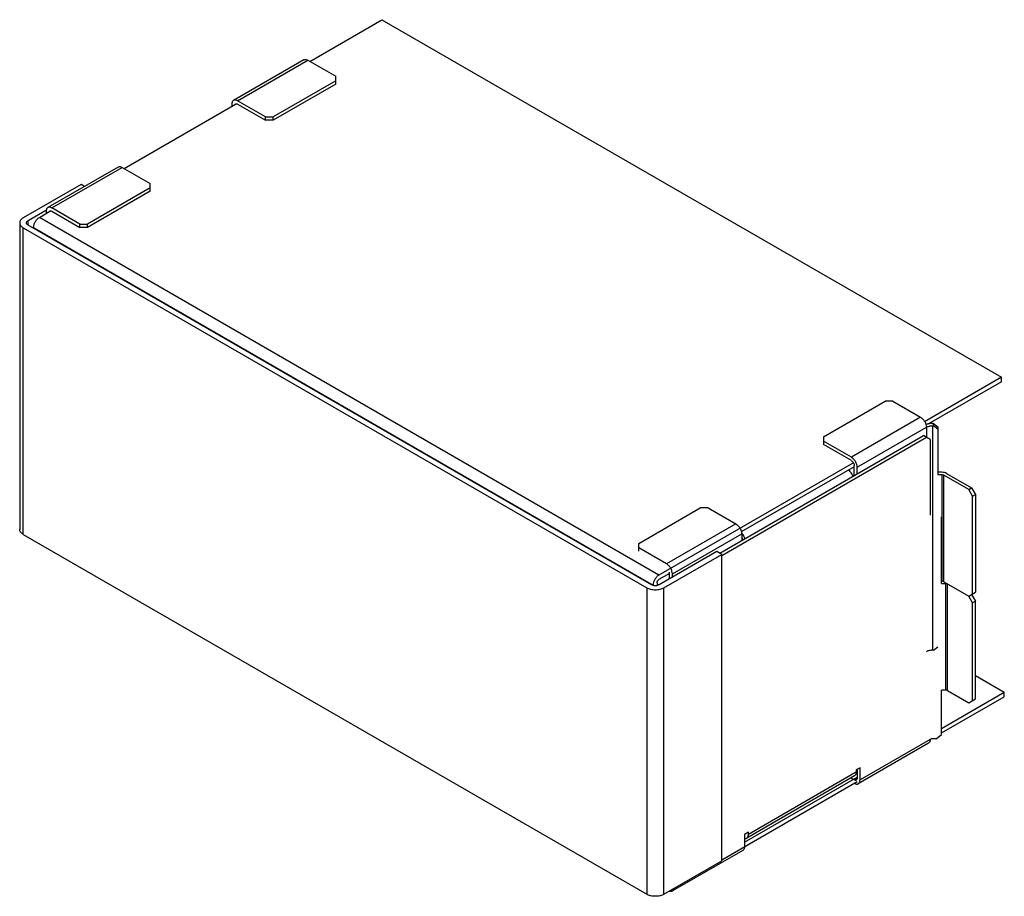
# Model space of a CAD drawing. Header units: millimetres. Extents: x 54 to 415, y 166 to 488.
import ezdxf

# ---------------------------------------------------------------- set-up
doc = ezdxf.new("R2010")
doc.units = ezdxf.units.MM
doc.header["$LTSCALE"] = 42.570663
doc.layers.add('_1', color=7, linetype='CONTINUOUS')

msp = doc.modelspace()

# ---------------------------------------------------------------- linework, layer by layer
at = {"layer": '_1', "color": 7}
for p, q in [((160.1, 473.11), (186.62, 488.42)), ((186.62, 488.42), (414.31, 356.97)), ((157.9, 473.67), (132.09, 458.77)), ((133.59, 458.62), (159.4, 473.52)), ((157.57, 473.54), (157.57, 473.48)), ((157.67, 473.54), (157.57, 473.54)), ((159.4, 473.52), (169.65, 467.6)), ((169.65, 464.74), (169.65, 467.6)), ((169.65, 465.97), (146.67, 452.7)), ((169.65, 464.74), (146.67, 451.47)), ((91.87, 433.71), (132.88, 457.39)), ((131.47, 457.39), (131.47, 456.58)), ((143.84, 452.7), (133.59, 458.62)), ((133.59, 457.39), (143.84, 451.47)), ((143.84, 451.47), (143.84, 452.7)), ((143.84, 452.7), (146.67, 452.7)), ((146.67, 451.47), (146.67, 452.7)), ((146.67, 451.47), (143.84, 451.47)), ((89.66, 434.27), (63.85, 419.37)), ((65.35, 419.22), (91.16, 434.12)), ((91.16, 434.12), (101.41, 428.2)), ((76.05, 427.85), (54.83, 415.6)), ((77.29, 427.13), (76.05, 427.85)), ((101.41, 425.35), (101.41, 428.2)), ((101.41, 426.57), (78.43, 413.3)), ((101.41, 425.35), (78.43, 412.08)), ((56.6, 414.58), (63.36, 418.48)), ((60.76, 415.75), (64.64, 418)), ((63.23, 418), (63.23, 417.18)), ((75.61, 413.3), (65.35, 419.22)), ((65.35, 418), (75.61, 412.08)), ((53.52, 413.76), (53.52, 301.08)), ((56.6, 412.94), (56.6, 414.58)), ((285.7, 280.67), (56.6, 412.94)), ((288.45, 284.3), (60.76, 415.75)), ((75.61, 412.08), (75.61, 413.3)), ((75.61, 413.3), (78.43, 413.3)), ((78.43, 412.08), (78.43, 413.3)), ((54.83, 299.25), (54.83, 411.92)), ((54.83, 411.92), (283.94, 279.65)), ((58.63, 411.77), (58.63, 412.08)), ((58.63, 412.08), (286.32, 280.62)), ((78.43, 412.08), (75.61, 412.08)), ((414.31, 356.97), (386.06, 340.66)), ((414.31, 355.33), (387.49, 339.85)), ((414.31, 355.33), (414.31, 356.97)), ((348.9, 335.12), (371.53, 348.19)), ((374.36, 348.19), (371.53, 348.19)), ((374.36, 348.19), (384.61, 342.27)), ((384.61, 342.27), (359.16, 327.57)), ((361.28, 323.9), (386.73, 338.59)), ((386.73, 338.59), (386.73, 334.92)), ((389.39, 340.04), (389.15, 340.04)), ((389.15, 339.17), (389.39, 339.17)), ((389.15, 256.71), (389.15, 339.17)), ((389.39, 340.04), (390.89, 338.81)), ((389.39, 339.17), (389.39, 340.04)), ((390.89, 337.95), (389.39, 339.17)), ((390.89, 338.81), (390.89, 321.21)), ((310.81, 292.31), (385.67, 335.53)), ((311.51, 291.49), (386.73, 334.92)), ((348.9, 335.12), (348.9, 332.27)), ((359.16, 327.57), (348.9, 333.49)), ((388.15, 334.1), (385.67, 335.53)), ((388.15, 334.1), (388.15, 306.34)), ((359.16, 326.35), (348.9, 332.27)), ((359.9, 325.55), (288.45, 284.3)), ((360.22, 324.1), (318.7, 300.13)), ((360.22, 320.84), (360.22, 324.51)), ((361.28, 321.45), (361.28, 323.9)), ((392.39, 322.07), (390.89, 322.07)), ((390.89, 321.21), (392.39, 321.21)), ((392.39, 321.21), (392.39, 282.02)), ((402.29, 315.73), (393.1, 321.04)), ((393.1, 281.85), (393.1, 321.04)), ((394.16, 321.65), (403.35, 316.34)), ((402.29, 315.73), (403.35, 316.34)), ((403.7, 313.28), (402.29, 315.73)), ((403.35, 316.34), (404.76, 313.9)), ((403.7, 313.28), (404.76, 313.9)), ((403.7, 277.36), (403.7, 313.28)), ((404.76, 313.9), (404.76, 277.97)), ((281.02, 295.93), (303.65, 309)), ((306.48, 309), (303.65, 309)), ((306.48, 309), (316.73, 303.08)), ((392.3, 281.2), (392.3, 305.74)), ((316.73, 303.08), (291.27, 288.38)), ((54.83, 299.25), (283.94, 166.98)), ((293.39, 284.71), (318.85, 299.4)), ((318.85, 299.4), (318.85, 296.95)), ((281.02, 293.08), (281.02, 295.93)), ((291.27, 288.38), (281.02, 294.3)), ((309.75, 292.92), (288.53, 280.67)), ((290.3, 279.65), (311.51, 291.9)), ((311.51, 291.9), (309.75, 292.92)), ((311.51, 179.22), (311.51, 291.9)), ((292.33, 284.91), (288.45, 282.67)), ((292.33, 282.87), (292.33, 285.32)), ((293.39, 283.48), (293.39, 284.71)), ((283.94, 279.65), (283.94, 166.98)), ((286.32, 280.49), (286.32, 280.62)), ((287.74, 281.44), (287.74, 280.44)), ((288.48, 280.66), (287.74, 280.66)), ((290.3, 166.98), (290.3, 279.65)), ((392.39, 282.02), (392.3, 282.02)), ((392.3, 281.2), (393.8, 281.2)), ((393.1, 281.85), (402.29, 276.54)), ((393.8, 281.2), (393.8, 242.01)), ((394.51, 241.84), (394.51, 281.03)), ((402.29, 276.54), (404.76, 277.97)), ((403.7, 274.09), (402.29, 276.54)), ((403.35, 277.15), (404.76, 274.7)), ((404.76, 274.7), (403.7, 274.09)), ((403.7, 238.16), (403.7, 274.09)), ((404.76, 238.78), (404.76, 274.7)), ((389.39, 256.71), (390.89, 257.93)), ((389.39, 256.71), (389.15, 256.71)), ((404.76, 247.35), (415.37, 241.23)), ((393.8, 242.01), (392.3, 242.01)), ((392.3, 225.68), (392.3, 242.01)), ((392.3, 227.91), (415.37, 241.23)), ((392.3, 226.28), (415.37, 239.59)), ((394.51, 241.84), (402.29, 237.35)), ((415.37, 239.59), (415.37, 241.23)), ((402.29, 237.35), (404.76, 238.78)), ((390.3, 224.05), (392.3, 225.68)), ((387.53, 222.5), (361.72, 207.6)), ((388.15, 223.88), (362.34, 208.97)), ((390.3, 224.05), (388.85, 224.05)), ((319.91, 186.11), (361.28, 210)), ((360.3, 210.46), (320.7, 187.6)), ((361.28, 212.04), (321.33, 188.97)), ((362.34, 213.47), (360.92, 212.65)), ((360.92, 212.65), (360.92, 211.83)), ((361.28, 212.85), (361.28, 209.59)), ((362.34, 208.97), (362.34, 213.47)), ((311.51, 179.63), (361.28, 208.36)), ((360.22, 208.97), (358.97, 209.69)), ((361.28, 209.59), (360.22, 208.97)), ((321.33, 189.79), (319.91, 188.97)), ((319.91, 188.97), (319.91, 184.48)), ((321.33, 188.97), (321.33, 189.79)), ((319.29, 183.11), (293.48, 168.21)), ((290.3, 166.98), (311.51, 179.22))]:
    msp.add_line(p, q, dxfattribs=at)
msp.add_arc((315.8, 296.58), 4.35, 43.2495, 45.8811, dxfattribs=at)
for points, knots in [([(157.9, 473.67), (158, 473.72), (158.22, 473.81), (158.6, 473.82), (159, 473.72), (159.27, 473.59), (159.4, 473.52)], [0, 0, 0, 0, 0.217784, 0.450912, 0.710298, 1, 1, 1, 1]), ([(132.09, 458.77), (131.99, 458.71), (131.8, 458.55), (131.61, 458.23), (131.49, 457.83), (131.47, 457.54), (131.47, 457.39)], [0, 0, 0, 0, 0.217783, 0.45091, 0.710297, 1, 1, 1, 1]), ([(133.59, 458.62), (133.46, 458.69), (133.19, 458.82), (132.79, 458.92), (132.41, 458.91), (132.19, 458.82), (132.09, 458.77)], [0, 0, 0, 0, 0.289702, 0.549088, 0.782216, 1, 1, 1, 1]), ([(132.67, 457.32), (132.68, 457.33), (132.73, 457.39), (132.79, 457.44), (132.84, 457.47)], [0, 0, 0, 0, 0.257266, 1, 1, 1, 1]), ([(132.84, 457.47), (132.94, 457.53), (133.22, 457.57), (133.46, 457.46), (133.59, 457.39)], [0, 0, 0, 0, 0.449168, 1, 1, 1, 1]), ([(89.66, 434.27), (89.76, 434.33), (89.99, 434.41), (90.37, 434.42), (90.77, 434.32), (91.03, 434.2), (91.16, 434.12)], [0, 0, 0, 0, 0.217784, 0.450912, 0.710298, 1, 1, 1, 1]), ([(63.85, 419.37), (63.75, 419.31), (63.57, 419.16), (63.37, 418.84), (63.25, 418.44), (63.23, 418.15), (63.23, 418)], [0, 0, 0, 0, 0.217783, 0.45091, 0.710297, 1, 1, 1, 1]), ([(65.35, 419.22), (65.22, 419.3), (64.96, 419.42), (64.56, 419.52), (64.18, 419.51), (63.95, 419.43), (63.85, 419.37)], [0, 0, 0, 0, 0.289702, 0.549088, 0.782216, 1, 1, 1, 1]), ([(64.44, 417.92), (64.45, 417.94), (64.5, 417.99), (64.55, 418.04), (64.6, 418.07)], [0, 0, 0, 0, 0.257266, 1, 1, 1, 1]), ([(64.6, 418.07), (64.7, 418.13), (64.98, 418.17), (65.23, 418.07), (65.35, 418)], [0, 0, 0, 0, 0.449168, 1, 1, 1, 1]), ([(54.83, 415.6), (54.64, 415.48), (54.28, 415.24), (53.85, 414.79), (53.58, 414.29), (53.52, 413.93), (53.52, 413.76)], [0, 0, 0, 0, 0.289542, 0.549119, 0.782256, 1, 1, 1, 1]), ([(53.52, 413.76), (53.52, 413.59), (53.58, 413.23), (53.85, 412.73), (54.28, 412.28), (54.64, 412.04), (54.83, 411.92)], [0, 0, 0, 0, 0.217743, 0.450881, 0.710458, 1, 1, 1, 1]), ([(56.02, 413.76), (56.02, 413.92), (56.15, 414.26), (56.44, 414.48), (56.6, 414.58)], [0, 0, 0, 0, 0.449164, 1, 1, 1, 1]), ([(56.6, 412.94), (56.44, 413.04), (56.15, 413.26), (56.02, 413.61), (56.02, 413.76)], [0, 0, 0, 0, 0.550837, 1, 1, 1, 1]), ([(58.63, 412.08), (58.63, 412.43), (58.76, 413.16), (59.22, 414.19), (59.88, 415.1), (60.45, 415.58), (60.76, 415.75)], [0, 0, 0, 0, 0.237254, 0.500002, 0.762748, 1, 1, 1, 1]), ([(384.61, 342.27), (384.91, 342.09), (385.48, 341.62), (386.15, 340.71), (386.6, 339.68), (386.73, 338.94), (386.73, 338.59)], [0, 0, 0, 0, 0.23724, 0.499999, 0.762759, 1, 1, 1, 1]), ([(387.48, 339.87), (387.4, 339.85), (387.07, 339.78), (386.75, 339.68), (386.52, 339.6)], [0, 0, 0, 0, 0.255987, 1, 1, 1, 1]), ([(386.73, 338.59), (387.08, 338.79), (387.87, 339.08), (388.71, 339.17), (389.15, 339.17)], [0, 0, 0, 0, 0.474399, 1, 1, 1, 1]), ([(389.15, 340.04), (389, 340.04), (388.45, 340.02), (387.89, 339.95), (387.48, 339.87)], [0, 0, 0, 0, 0.252918, 1, 1, 1, 1]), ([(361.28, 323.9), (361.28, 324.25), (361.15, 324.98), (360.69, 326.01), (360.03, 326.92), (359.46, 327.4), (359.16, 327.57)], [0, 0, 0, 0, 0.237241, 0.500001, 0.76276, 1, 1, 1, 1]), ([(359.16, 326.35), (359.31, 326.26), (359.59, 326.02), (359.92, 325.57), (360.15, 325.05), (360.22, 324.68), (360.22, 324.51)], [0, 0, 0, 0, 0.237252, 0.499999, 0.762746, 1, 1, 1, 1]), ([(358.03, 322.89), (358.41, 322.61), (359.09, 321.87), (359.53, 320.98), (359.68, 320.5)], [0, 0, 0, 0, 0.488175, 1, 1, 1, 1]), ([(394.16, 321.65), (393.91, 321.8), (393.32, 322.01), (392.71, 322.07), (392.39, 322.07)], [0, 0, 0, 0, 0.474434, 1, 1, 1, 1]), ([(392.39, 321.21), (392.45, 321.21), (392.7, 321.19), (392.94, 321.13), (393.1, 321.04)], [0, 0, 0, 0, 0.267144, 1, 1, 1, 1]), ([(54.83, 299.25), (54.64, 299.36), (54.28, 299.61), (53.85, 300.06), (53.58, 300.56), (53.52, 300.91), (53.52, 301.08)], [0, 0, 0, 0, 0.289542, 0.54912, 0.782257, 1, 1, 1, 1]), ([(316.73, 303.08), (317.03, 302.9), (317.6, 302.42), (318.27, 301.51), (318.72, 300.48), (318.85, 299.75), (318.85, 299.4)], [0, 0, 0, 0, 0.23724, 0.499999, 0.762759, 1, 1, 1, 1]), ([(318.86, 298.26), (318.91, 298.17), (319.1, 297.83), (319.2, 297.44), (319.2, 297.16)], [0, 0, 0, 0, 0.266856, 1, 1, 1, 1]), ([(320.08, 297.64), (320.03, 297.81), (319.76, 298.51), (319.35, 299.15), (318.97, 299.55)], [0, 0, 0, 0, 0.248157, 1, 1, 1, 1]), ([(293.39, 284.71), (293.39, 285.05), (293.26, 285.79), (292.81, 286.82), (292.14, 287.73), (291.57, 288.21), (291.27, 288.38)], [0, 0, 0, 0, 0.237241, 0.500001, 0.76276, 1, 1, 1, 1]), ([(288.45, 284.3), (288.14, 284.12), (287.57, 283.64), (286.91, 282.74), (286.45, 281.7), (286.32, 280.97), (286.32, 280.62)], [0, 0, 0, 0, 0.237252, 0.499999, 0.762746, 1, 1, 1, 1]), ([(287.74, 281.44), (287.74, 281.68), (287.9, 282.16), (288.24, 282.54), (288.45, 282.67)], [0, 0, 0, 0, 0.500002, 1, 1, 1, 1]), ([(283.94, 279.65), (284.39, 279.39), (285.44, 279.01), (287.12, 278.83), (288.8, 279.01), (289.85, 279.39), (290.3, 279.65)], [0, 0, 0, 0, 0.237253, 0.500001, 0.762748, 1, 1, 1, 1]), ([(288.53, 280.67), (288.11, 280.43), (287.12, 280.24), (286.12, 280.43), (285.7, 280.67)], [0, 0, 0, 0, 0.5, 1, 1, 1, 1]), ([(393.1, 281.85), (393.05, 281.88), (392.83, 281.98), (392.58, 282.02), (392.39, 282.02)], [0, 0, 0, 0, 0.229115, 1, 1, 1, 1]), ([(393.8, 281.2), (393.87, 281.2), (394.11, 281.19), (394.36, 281.12), (394.51, 281.03)], [0, 0, 0, 0, 0.267144, 1, 1, 1, 1]), ([(389.15, 256.71), (388.71, 256.71), (387.87, 256.61), (387.08, 256.33), (386.73, 256.13)], [0, 0, 0, 0, 0.52559, 1, 1, 1, 1]), ([(394.51, 241.84), (394.46, 241.87), (394.24, 241.97), (393.99, 242.01), (393.8, 242.01)], [0, 0, 0, 0, 0.229115, 1, 1, 1, 1]), ([(388.15, 223.88), (388.15, 223.72), (388.12, 223.43), (388.01, 223.04), (387.81, 222.72), (387.62, 222.56), (387.53, 222.5)], [0, 0, 0, 0, 0.289703, 0.54909, 0.782217, 1, 1, 1, 1]), ([(388.85, 224.05), (388.79, 224.05), (388.55, 224.03), (388.3, 223.97), (388.15, 223.88)], [0, 0, 0, 0, 0.267144, 1, 1, 1, 1]), ([(360.92, 211.83), (360.92, 211.68), (360.9, 211.39), (360.78, 210.99), (360.59, 210.67), (360.4, 210.52), (360.3, 210.46)], [0, 0, 0, 0, 0.289703, 0.54909, 0.782217, 1, 1, 1, 1]), ([(360.97, 208.9), (360.87, 208.84), (360.59, 208.8), (360.34, 208.9), (360.22, 208.97)], [0, 0, 0, 0, 0.449168, 1, 1, 1, 1]), ([(360.22, 207.75), (360.35, 207.67), (360.61, 207.55), (361.01, 207.45), (361.39, 207.46), (361.62, 207.54), (361.72, 207.6)], [0, 0, 0, 0, 0.289702, 0.549088, 0.782216, 1, 1, 1, 1]), ([(361.28, 209.59), (361.28, 209.44), (361.24, 209.18), (361.07, 208.96), (360.97, 208.9)], [0, 0, 0, 0, 0.550834, 1, 1, 1, 1]), ([(361.72, 207.6), (361.82, 207.66), (362, 207.81), (362.2, 208.14), (362.31, 208.53), (362.34, 208.82), (362.34, 208.97)], [0, 0, 0, 0, 0.217783, 0.45091, 0.710297, 1, 1, 1, 1]), ([(320.7, 187.6), (320.8, 187.65), (320.99, 187.81), (321.19, 188.13), (321.3, 188.53), (321.33, 188.82), (321.33, 188.97)], [0, 0, 0, 0, 0.217783, 0.45091, 0.710297, 1, 1, 1, 1]), ([(319.93, 187.47), (320.07, 187.45), (320.34, 187.45), (320.59, 187.53), (320.7, 187.6)], [0, 0, 0, 0, 0.520333, 1, 1, 1, 1]), ([(319.91, 184.48), (319.91, 184.33), (319.89, 184.04), (319.77, 183.64), (319.57, 183.32), (319.39, 183.16), (319.29, 183.11)], [0, 0, 0, 0, 0.289703, 0.54909, 0.782217, 1, 1, 1, 1]), ([(290.3, 166.98), (289.85, 166.72), (288.8, 166.34), (287.12, 166.15), (285.44, 166.34), (284.39, 166.72), (283.94, 166.98)], [0, 0, 0, 0, 0.237252, 0.5, 0.762747, 1, 1, 1, 1]), ([(292.48, 168.14), (292.65, 168.08), (293, 168.03), (293.34, 168.13), (293.48, 168.21)], [0, 0, 0, 0, 0.529995, 1, 1, 1, 1]), ([(293.48, 168.21), (293.62, 168.29), (293.87, 168.53), (294, 168.86), (294.04, 169.04)], [0, 0, 0, 0, 0.470005, 1, 1, 1, 1])]:
    msp.add_open_spline(points, degree=3, knots=knots, dxfattribs=at)

doc.saveas('drawing.dxf')
